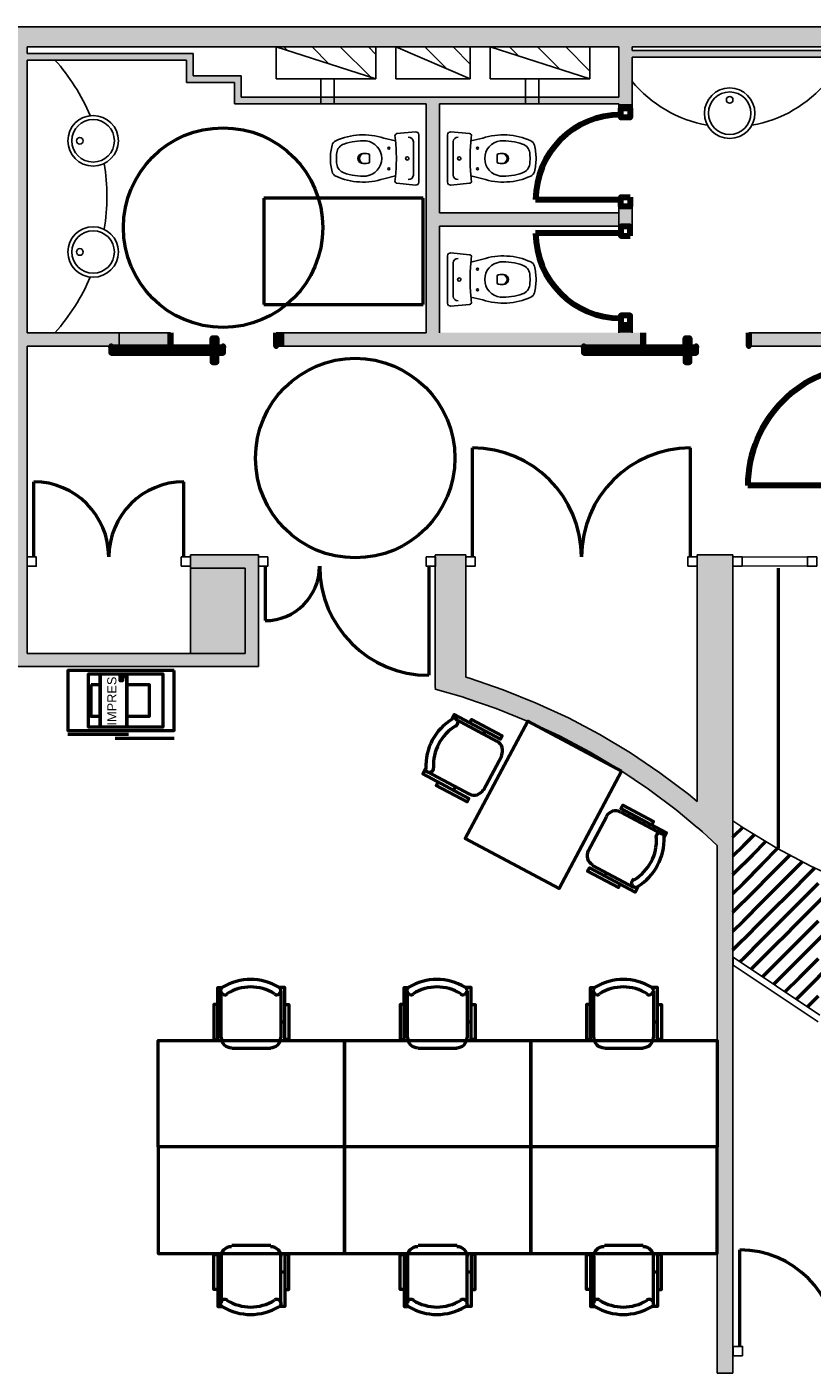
# Model space of a CAD drawing. Header units: metres. Extents: x -1 to 474, y -6 to 65.
# Tile 10 of 15: x 404.44 to 410.34, y 18.11 to 28.23. Entities that reach past the tile are written whole.
import ezdxf

# ---------------------------------------------------------------- set-up
doc = ezdxf.new("R2010")
doc.units = ezdxf.units.M
doc.linetypes.add('CONTINUA', pattern=[0])
doc.linetypes.add('VERDECKT', pattern=[9.525, 6.35, -3.175])
for name, color, linetype, lineweight in [('3D P1 MURS EXISTENTS', 7, 'CONTINUA', 25), ('3D P1 MURS NOUS', 7, 'CONTINUA', 25), ('3D P1 PILAR', 7, 'CONTINUA', 25), ('P1 ESCALES 2D', 7, 'CONTINUA', 25), ('P1 MOBLES', 7, 'CONTINUA', 25)]:
    doc.layers.add(name, color=color, linetype=linetype, lineweight=lineweight)
doc.styles.add('ARIAL', font='arial.ttf')
pattern_1 = [(135, (0, 0), (-0.21213203, -0.21213203), []), (135, (-0.10607, -0.10607), (-0.21213203, -0.21213203), [])]

# ---------------------------------------------------------------- blocks, each defined once
blk = doc.blocks.new('_CLOSEDFILLED')
at = {"color": 0, "linetype": 'ByBlock', "lineweight": -2}
blk.add_solid([(-1, 0), (0, 0), (-1, 0)], dxfattribs=at)
blk = doc.blocks.new('TRAMA_0')
at = {"layer": 'P1 MOBLES', "color": 202, "linetype": 'CONTINUA', "lineweight": 50, "transparency": 33554687}
for p, q in [((409.754, 22.147), (409.821, 22.213)), ((409.747, 22.139), (409.754, 22.147)), ((409.747, 21.998), (409.825, 22.076)), ((409.825, 22.076), (409.908, 22.159)), ((409.896, 22.005), (409.995, 22.105)), ((409.754, 21.864), (409.896, 22.005)), ((409.967, 21.935), (410.085, 22.054)), ((410.037, 21.864), (410.178, 22.004)), ((409.747, 21.856), (409.754, 21.864)), ((409.825, 21.793), (409.966, 21.934)), ((409.896, 21.722), (410.037, 21.864)), ((410.108, 21.793), (410.249, 21.934)), ((410.179, 21.722), (410.32, 21.864)), ((410.249, 21.935), (410.27, 21.955)), ((410.32, 21.864), (410.363, 21.907)), ((409.747, 21.715), (409.825, 21.793)), ((409.967, 21.652), (410.108, 21.793)), ((410.249, 21.652), (410.391, 21.793)), ((409.754, 21.581), (409.896, 21.722)), ((410.037, 21.581), (410.179, 21.722)), ((410.32, 21.581), (410.461, 21.722)), ((409.747, 21.574), (409.754, 21.581)), ((409.825, 21.51), (409.966, 21.652)), ((409.896, 21.44), (410.037, 21.581)), ((410.108, 21.51), (410.249, 21.652)), ((410.179, 21.44), (410.32, 21.581)), ((409.747, 21.432), (409.825, 21.51)), ((409.967, 21.369), (410.108, 21.51)), ((410.249, 21.369), (410.391, 21.51)), ((409.754, 21.298), (409.896, 21.439)), ((409.825, 21.227), (409.966, 21.369)), ((410.037, 21.298), (410.179, 21.439)), ((410.108, 21.227), (410.249, 21.369)), ((410.32, 21.298), (410.461, 21.439)), ((409.747, 21.291), (409.754, 21.298)), ((409.896, 21.157), (410.037, 21.298)), ((410.179, 21.157), (410.32, 21.298)), ((409.799, 21.202), (409.825, 21.227)), ((409.884, 21.145), (409.896, 21.157)), ((409.969, 21.088), (410.108, 21.227)), ((410.054, 21.032), (410.179, 21.157)), ((410.249, 21.086), (410.391, 21.227)), ((410.32, 21.015), (410.461, 21.157)), ((410.138, 20.975), (410.249, 21.086)), ((410.223, 20.918), (410.32, 21.015)), ((410.308, 20.862), (410.391, 20.945))]:
    blk.add_line(p, q, dxfattribs=at)
blk = doc.blocks.new('OBJETO_COMPLEJO_8')
at = {"layer": 'P1 MOBLES', "color": 202, "linetype": 'CONTINUA', "lineweight": 50, "transparency": 33554687}
for p, q in [((407.299, 20.63), (407.299, 20.981)), ((407.747, 20.981), (407.747, 20.63)), ((407.273, 20.748), (407.299, 20.748)), ((407.777, 20.748), (407.747, 20.748)), ((407.671, 20.55), (407.379, 20.55))]:
    blk.add_line(p, q, dxfattribs=at)
for points in [[(407.273, 20.88), (407.244, 20.88), (407.244, 20.617), (407.273, 20.617), (407.273, 21.007), (407.311, 21.007)], [(407.308, 21.011), (407.303, 21.007), (407.299, 21.002), (407.296, 20.997), (407.294, 20.991), (407.294, 20.985), (407.294, 20.979), (407.296, 20.973), (407.299, 20.967), (407.303, 20.962), (407.308, 20.958), (407.313, 20.956), (407.319, 20.954), (407.325, 20.953), (407.331, 20.953), (407.337, 20.955), (407.343, 20.958)], [(407.698, 20.958), (407.704, 20.955), (407.71, 20.953), (407.716, 20.953), (407.722, 20.954), (407.727, 20.956), (407.733, 20.958), (407.738, 20.962), (407.742, 20.967), (407.745, 20.973), (407.746, 20.979), (407.747, 20.985), (407.746, 20.991), (407.744, 20.997), (407.742, 21.002), (407.738, 21.007), (407.733, 21.011)], [(407.777, 20.88), (407.807, 20.88), (407.807, 20.617), (407.777, 20.617), (407.777, 21.007), (407.735, 21.007)], [(407.298, 20.633), (407.3, 20.618), (407.304, 20.603), (407.311, 20.59), (407.321, 20.578), (407.333, 20.568), (407.346, 20.561), (407.361, 20.557), (407.376, 20.555)], [(407.669, 20.555), (407.684, 20.557), (407.699, 20.561), (407.712, 20.568), (407.724, 20.578), (407.733, 20.59), (407.741, 20.603), (407.745, 20.618), (407.747, 20.633)]]:
    blk.add_lwpolyline(points, dxfattribs=at)
blk.add_lwpolyline([(408.226, 19.809), (406.825, 19.809), (406.825, 20.609), (408.226, 20.609), (408.226, 19.809)], close=True, dxfattribs=at)
for centre, radius, start, end in [((407.52, 20.651), 0.417, 59.5738, 120.4458), ((407.52, 20.672), 0.34, 58.2581, 121.7649)]:
    blk.add_arc(centre, radius, start, end, dxfattribs=at)
blk = doc.blocks.new('OBJETO_COMPLEJO_9')
at = {"layer": 'P1 MOBLES', "color": 202, "linetype": 'CONTINUA', "lineweight": 50, "transparency": 33554687}
for p, q in [((407.671, 19.068), (407.379, 19.068)), ((407.299, 18.987), (407.299, 18.636)), ((407.747, 18.636), (407.747, 18.987)), ((407.273, 18.869), (407.299, 18.869)), ((407.777, 18.869), (407.747, 18.869))]:
    blk.add_line(p, q, dxfattribs=at)
blk.add_lwpolyline([(408.226, 19.809), (406.825, 19.809), (406.825, 19.009), (408.226, 19.009), (408.226, 19.809)], close=True, dxfattribs=at)
for points in [[(407.298, 18.984), (407.3, 19), (407.304, 19.015), (407.311, 19.028), (407.321, 19.039), (407.333, 19.049), (407.346, 19.056), (407.361, 19.061), (407.376, 19.062)], [(407.669, 19.062), (407.684, 19.061), (407.699, 19.056), (407.712, 19.049), (407.724, 19.039), (407.733, 19.028), (407.741, 19.015), (407.745, 19), (407.747, 18.984)], [(407.273, 18.738), (407.244, 18.738), (407.244, 19), (407.273, 19), (407.273, 18.611), (407.311, 18.611)], [(407.777, 18.738), (407.807, 18.738), (407.807, 19), (407.777, 19), (407.777, 18.611), (407.735, 18.611)], [(407.308, 18.606), (407.303, 18.61), (407.299, 18.615), (407.296, 18.621), (407.294, 18.626), (407.294, 18.632), (407.294, 18.638), (407.296, 18.644), (407.299, 18.65), (407.303, 18.655), (407.308, 18.659), (407.313, 18.662), (407.319, 18.664), (407.325, 18.664), (407.331, 18.664), (407.337, 18.662), (407.343, 18.659)], [(407.698, 18.659), (407.704, 18.662), (407.71, 18.664), (407.716, 18.664), (407.722, 18.664), (407.727, 18.662), (407.733, 18.659), (407.738, 18.655), (407.742, 18.65), (407.745, 18.644), (407.746, 18.638), (407.747, 18.632), (407.746, 18.626), (407.744, 18.621), (407.742, 18.615), (407.738, 18.61), (407.733, 18.606)]]:
    blk.add_lwpolyline(points, dxfattribs=at)
for centre, radius, start, end in [((407.52, 18.946), 0.34, 238.2351, 301.7419), ((407.52, 18.967), 0.417, 239.5542, 300.4262)]:
    blk.add_arc(centre, radius, start, end, dxfattribs=at)
blk = doc.blocks.new('OBJETO_COMPLEJO_10')
at = {"layer": 'P1 MOBLES', "color": 202, "linetype": 'CONTINUA', "lineweight": 50, "transparency": 33554687}
for p, q in [((408.7, 20.63), (408.7, 20.981)), ((409.149, 20.981), (409.149, 20.63)), ((408.675, 20.748), (408.7, 20.748)), ((409.178, 20.748), (409.149, 20.748)), ((409.072, 20.55), (408.78, 20.55))]:
    blk.add_line(p, q, dxfattribs=at)
for points in [[(408.675, 20.88), (408.645, 20.88), (408.645, 20.617), (408.675, 20.617), (408.675, 21.007), (408.713, 21.007)], [(408.709, 21.011), (408.704, 21.007), (408.7, 21.002), (408.697, 20.997), (408.696, 20.991), (408.695, 20.985), (408.696, 20.979), (408.697, 20.973), (408.7, 20.967), (408.704, 20.962), (408.709, 20.958), (408.714, 20.956), (408.72, 20.954), (408.726, 20.953), (408.732, 20.953), (408.738, 20.955), (408.744, 20.958)], [(409.099, 20.958), (409.105, 20.955), (409.111, 20.953), (409.117, 20.953), (409.123, 20.954), (409.129, 20.956), (409.134, 20.958), (409.139, 20.962), (409.143, 20.967), (409.146, 20.973), (409.147, 20.979), (409.148, 20.985), (409.147, 20.991), (409.146, 20.997), (409.143, 21.002), (409.139, 21.007), (409.134, 21.011)], [(409.178, 20.88), (409.208, 20.88), (409.208, 20.617), (409.178, 20.617), (409.178, 21.007), (409.136, 21.007)], [(408.699, 20.633), (408.701, 20.618), (408.705, 20.603), (408.713, 20.59), (408.722, 20.578), (408.734, 20.568), (408.747, 20.561), (408.762, 20.557), (408.778, 20.555)], [(409.07, 20.555), (409.085, 20.557), (409.1, 20.561), (409.113, 20.568), (409.125, 20.578), (409.135, 20.59), (409.142, 20.603), (409.146, 20.618), (409.148, 20.633)]]:
    blk.add_lwpolyline(points, dxfattribs=at)
blk.add_lwpolyline([(409.627, 19.809), (408.226, 19.809), (408.226, 20.609), (409.627, 20.609), (409.627, 19.809)], close=True, dxfattribs=at)
for centre, radius, start, end in [((408.922, 20.651), 0.417, 59.5738, 120.4458), ((408.922, 20.672), 0.34, 58.2581, 121.7649)]:
    blk.add_arc(centre, radius, start, end, dxfattribs=at)
blk = doc.blocks.new('OBJETO_COMPLEJO_11')
at = {"layer": 'P1 MOBLES', "color": 202, "linetype": 'CONTINUA', "lineweight": 50, "transparency": 33554687}
for p, q in [((409.072, 19.068), (408.78, 19.068)), ((408.7, 18.987), (408.7, 18.636)), ((409.149, 18.636), (409.149, 18.987)), ((408.675, 18.869), (408.7, 18.869)), ((409.178, 18.869), (409.149, 18.869))]:
    blk.add_line(p, q, dxfattribs=at)
blk.add_lwpolyline([(409.627, 19.809), (408.226, 19.809), (408.226, 19.009), (409.627, 19.009), (409.627, 19.809)], close=True, dxfattribs=at)
for points in [[(408.699, 18.984), (408.701, 19), (408.705, 19.015), (408.713, 19.028), (408.722, 19.039), (408.734, 19.049), (408.747, 19.056), (408.762, 19.061), (408.778, 19.062)], [(409.07, 19.062), (409.085, 19.061), (409.1, 19.056), (409.113, 19.049), (409.125, 19.039), (409.135, 19.028), (409.142, 19.015), (409.146, 19), (409.148, 18.984)], [(408.675, 18.738), (408.645, 18.738), (408.645, 19), (408.675, 19), (408.675, 18.611), (408.713, 18.611)], [(409.178, 18.738), (409.208, 18.738), (409.208, 19), (409.178, 19), (409.178, 18.611), (409.136, 18.611)], [(408.709, 18.606), (408.704, 18.61), (408.7, 18.615), (408.697, 18.621), (408.696, 18.626), (408.695, 18.632), (408.696, 18.638), (408.697, 18.644), (408.7, 18.65), (408.704, 18.655), (408.709, 18.659), (408.714, 18.662), (408.72, 18.664), (408.726, 18.664), (408.732, 18.664), (408.738, 18.662), (408.744, 18.659)], [(409.099, 18.659), (409.105, 18.662), (409.111, 18.664), (409.117, 18.664), (409.123, 18.664), (409.129, 18.662), (409.134, 18.659), (409.139, 18.655), (409.143, 18.65), (409.146, 18.644), (409.147, 18.638), (409.148, 18.632), (409.147, 18.626), (409.146, 18.621), (409.143, 18.615), (409.139, 18.61), (409.134, 18.606)]]:
    blk.add_lwpolyline(points, dxfattribs=at)
for centre, radius, start, end in [((408.922, 18.946), 0.34, 238.2351, 301.7419), ((408.922, 18.967), 0.417, 239.5542, 300.4262)]:
    blk.add_arc(centre, radius, start, end, dxfattribs=at)
blk = doc.blocks.new('OBJETO_COMPLEJO_12')
at = {"layer": 'P1 MOBLES', "color": 202, "linetype": 'CONTINUA', "lineweight": 50, "transparency": 33554687}
for p, q in [((405.898, 20.63), (405.898, 20.981)), ((406.346, 20.981), (406.346, 20.63)), ((405.872, 20.748), (405.898, 20.748)), ((406.376, 20.748), (406.346, 20.748)), ((406.27, 20.55), (405.978, 20.55))]:
    blk.add_line(p, q, dxfattribs=at)
for points in [[(405.872, 20.88), (405.843, 20.88), (405.843, 20.617), (405.872, 20.617), (405.872, 21.007), (405.91, 21.007)], [(405.907, 21.011), (405.902, 21.007), (405.898, 21.002), (405.895, 20.997), (405.893, 20.991), (405.893, 20.985), (405.893, 20.979), (405.895, 20.973), (405.898, 20.967), (405.902, 20.962), (405.907, 20.958), (405.912, 20.956), (405.918, 20.954), (405.924, 20.953), (405.93, 20.953), (405.936, 20.955), (405.942, 20.958)], [(406.297, 20.958), (406.302, 20.955), (406.308, 20.953), (406.315, 20.953), (406.321, 20.954), (406.326, 20.956), (406.332, 20.958), (406.336, 20.962), (406.34, 20.967), (406.343, 20.973), (406.345, 20.979), (406.346, 20.985), (406.345, 20.991), (406.343, 20.997), (406.34, 21.002), (406.336, 21.007), (406.332, 21.011)], [(406.376, 20.88), (406.406, 20.88), (406.406, 20.617), (406.376, 20.617), (406.376, 21.007), (406.334, 21.007)], [(405.897, 20.633), (405.899, 20.618), (405.903, 20.603), (405.91, 20.59), (405.92, 20.578), (405.931, 20.568), (405.945, 20.561), (405.959, 20.557), (405.975, 20.555)], [(406.267, 20.555), (406.283, 20.557), (406.298, 20.561), (406.311, 20.568), (406.323, 20.578), (406.332, 20.59), (406.339, 20.603), (406.344, 20.618), (406.346, 20.633)]]:
    blk.add_lwpolyline(points, dxfattribs=at)
blk.add_lwpolyline([(406.825, 19.809), (405.423, 19.809), (405.423, 20.609), (406.825, 20.609), (406.825, 19.809)], close=True, dxfattribs=at)
for centre, radius, start, end in [((406.119, 20.651), 0.417, 59.5738, 120.4458), ((406.119, 20.672), 0.34, 58.2581, 121.7649)]:
    blk.add_arc(centre, radius, start, end, dxfattribs=at)
blk = doc.blocks.new('OBJETO_COMPLEJO_13')
at = {"layer": 'P1 MOBLES', "color": 202, "linetype": 'CONTINUA', "lineweight": 50, "transparency": 33554687}
for p, q in [((406.27, 19.068), (405.978, 19.068)), ((405.898, 18.987), (405.898, 18.636)), ((406.346, 18.636), (406.346, 18.987)), ((405.872, 18.869), (405.898, 18.869)), ((406.376, 18.869), (406.346, 18.869))]:
    blk.add_line(p, q, dxfattribs=at)
blk.add_lwpolyline([(406.825, 19.809), (405.423, 19.809), (405.423, 19.009), (406.825, 19.009), (406.825, 19.809)], close=True, dxfattribs=at)
for points in [[(405.897, 18.984), (405.899, 19), (405.903, 19.015), (405.91, 19.028), (405.92, 19.039), (405.931, 19.049), (405.945, 19.056), (405.959, 19.061), (405.975, 19.062)], [(406.267, 19.062), (406.283, 19.061), (406.298, 19.056), (406.311, 19.049), (406.323, 19.039), (406.332, 19.028), (406.339, 19.015), (406.344, 19), (406.346, 18.984)], [(405.872, 18.738), (405.843, 18.738), (405.843, 19), (405.872, 19), (405.872, 18.611), (405.91, 18.611)], [(406.376, 18.738), (406.406, 18.738), (406.406, 19), (406.376, 19), (406.376, 18.611), (406.334, 18.611)], [(405.907, 18.606), (405.902, 18.61), (405.898, 18.615), (405.895, 18.621), (405.893, 18.626), (405.893, 18.632), (405.893, 18.638), (405.895, 18.644), (405.898, 18.65), (405.902, 18.655), (405.907, 18.659), (405.912, 18.662), (405.918, 18.664), (405.924, 18.664), (405.93, 18.664), (405.936, 18.662), (405.942, 18.659)], [(406.297, 18.659), (406.302, 18.662), (406.308, 18.664), (406.315, 18.664), (406.321, 18.664), (406.326, 18.662), (406.332, 18.659), (406.336, 18.655), (406.34, 18.65), (406.343, 18.644), (406.345, 18.638), (406.346, 18.632), (406.345, 18.626), (406.343, 18.621), (406.34, 18.615), (406.336, 18.61), (406.332, 18.606)]]:
    blk.add_lwpolyline(points, dxfattribs=at)
for centre, radius, start, end in [((406.119, 18.946), 0.34, 238.2351, 301.7419), ((406.119, 18.967), 0.417, 239.5542, 300.4262)]:
    blk.add_arc(centre, radius, start, end, dxfattribs=at)

msp = doc.modelspace()

# ---------------------------------------------------------------- hatches: boundary and pattern name
at = {"layer": '3D P1 MURS EXISTENTS', "linetype": 'CONTINUA', "lineweight": 18, "true_color": 0xa0a0a0, "transparency": 33554687}
for points in [[(426.8464, 28.2282), (401.2904, 28.2282), (401.2607, 28.0782), (426.8153, 28.0782)], [(404.4366, 23.5195), (404.4366, 28.0782), (404.3366, 28.0782), (404.3366, 23.5195)], [(404.4366, 27.9795), (405.6373, 27.9795), (405.6373, 28.0295), (404.4366, 28.0295)], [(405.6373, 28.0295), (405.6373, 27.8615), (405.6873, 27.8615), (405.6873, 28.0295)], [(408.9875, 27.6495), (408.9875, 28.0782), (408.8875, 28.0782), (408.8875, 27.6495)], [(408.9875, 28.002), (410.457, 28.002), (410.457, 28.052), (408.9875, 28.052)], [(405.6373, 27.8115), (405.9971, 27.8115), (405.9971, 27.8615), (405.6373, 27.8615)], [(405.9971, 27.8615), (405.9971, 27.6995), (406.0471, 27.6995), (406.0471, 27.8615)], [(405.9971, 27.6495), (408.8875, 27.6495), (408.8875, 27.6995), (405.9971, 27.6995)], [(407.4397, 27.6495), (407.4397, 25.9295), (407.5397, 25.9295), (407.5397, 27.6495)], [(407.5397, 26.7296), (408.8875, 26.7296), (408.8875, 26.8296), (407.5397, 26.8296)], [(404.4366, 25.8295), (405.1297, 25.8295), (405.1297, 25.9295), (404.4366, 25.9295)], [(406.3662, 25.8295), (409.0657, 25.8295), (409.0657, 25.9295), (406.3662, 25.9295)], [(409.8657, 25.8295), (410.677, 25.8295), (410.677, 25.9295), (409.8657, 25.9295)], [(406.177, 24.2595), (405.6666, 24.2595), (405.6666, 24.1595), (406.077, 24.1595), (406.077, 24.2572), (406.177, 24.2572)], [(406.177, 23.5195), (406.177, 24.2572), (406.077, 24.2572), (406.077, 23.5195)], [(407.5101, 24.2565), (407.507, 24.2565), (407.507, 24.1595), (407.737, 24.1595), (407.737, 24.2595), (407.5101, 24.2595)], [(409.747, 24.2595), (409.477, 24.2595), (409.477, 24.1595), (409.747, 24.1595)], [(407.737, 23.1831), (407.737, 24.1595), (407.507, 24.1595), (407.507, 23.2617)], [(409.747, 22.2096), (409.747, 24.1595), (409.477, 24.1595), (409.477, 22.2096)], [(404.3366, 23.4195), (406.177, 23.4195), (406.177, 23.5195), (404.3366, 23.5195)], [(409.3185, 22.3439), (409.477, 22.2116), (409.477, 22.407), (409.4116, 22.4616), (409.1975, 22.6221), (408.9752, 22.7713), (408.7455, 22.9085), (408.5089, 23.0336), (408.266, 23.1461), (408.0176, 23.2458), (407.7644, 23.3323), (407.737, 23.3401), (407.737, 23.1831), (407.9654, 23.1051), (408.2065, 23.0084), (408.4422, 22.8992), (408.6719, 22.7778), (408.8949, 22.6445), (409.1106, 22.4998)], [(407.507, 23.2495), (407.7196, 23.1891), (407.51, 23.2607)], [(409.5179, 22.1774), (409.627, 22.0762), (409.627, 22.2096), (409.4793, 22.2096)], [(409.747, 18.1095), (409.747, 22.2096), (409.627, 22.2096), (409.627, 18.1095)], [(409.747, 18.2396), (409.7493, 18.2396), (409.7493, 18.3096), (409.747, 18.3096)]]:
    msp.add_hatch(color=253, dxfattribs=at).paths.add_polyline_path(points)
at = {"layer": '3D P1 MURS NOUS', "linetype": 'CONTINUA', "lineweight": 18, "true_color": 0xa0a0a0, "transparency": 33554687}
for points in [[(408.9875, 27.6184), (408.9875, 27.6495), (408.8875, 27.6495), (408.8875, 27.6184)], [(408.9875, 26.7284), (408.9875, 26.8784), (408.8875, 26.8784), (408.8875, 26.7284)], [(408.9875, 25.9295), (408.9875, 25.9884), (408.8875, 25.9884), (408.8875, 25.9295)]]:
    msp.add_hatch(color=253, dxfattribs=at).paths.add_polyline_path(points)
at = {"layer": '3D P1 MURS NOUS', "linetype": 'CONTINUA', "lineweight": 18, "transparency": 33554687}
for points in [[(405.1297, 25.8295), (405.5156, 25.8295), (405.5156, 25.9295), (405.1297, 25.9295)], [(406.3662, 25.9295), (406.3096, 25.9295), (406.3096, 25.8295), (406.3662, 25.8295)]]:
    msp.add_hatch(color=2, dxfattribs=at).paths.add_polyline_path(points)
at = {"layer": '3D P1 PILAR', "linetype": 'CONTINUA', "lineweight": 18, "transparency": 33554687}
msp.add_hatch(color=9, dxfattribs=at).paths.add_polyline_path([(405.667, 23.5195), (406.077, 23.5195), (406.077, 24.1595), (405.667, 24.1595)])
at = {"layer": 'P1 ESCALES 2D', "lineweight": 25, "transparency": 33554687}
h = msp.add_hatch(dxfattribs=at)
h.set_pattern_fill('RAYADO_1', scale=0.1, angle=45, style=0, pattern_type=2)
h.set_pattern_definition(pattern_1)
h.paths.add_polyline_path([(407.0612, 27.8385), (407.0612, 28.0785), (406.3112, 28.0785)], flags=0)
h = msp.add_hatch(dxfattribs=at)
h.set_pattern_fill('RAYADO_1', scale=0.1, angle=45, style=0, pattern_type=2)
h.set_pattern_definition(pattern_1)
h.paths.add_polyline_path([(407.2112, 28.0785), (407.7712, 27.8385), (407.7712, 28.0785)], flags=0)
h = msp.add_hatch(dxfattribs=at)
h.set_pattern_fill('RAYADO_1', scale=0.1, angle=45, style=0, pattern_type=2)
h.set_pattern_definition(pattern_1)
h.paths.add_polyline_path([(407.9212, 28.0785), (408.6712, 27.8385), (408.6712, 28.0785)], flags=0)

# ---------------------------------------------------------------- linework, layer by layer
at = {"layer": '3D P1 MURS EXISTENTS', "color": 7, "linetype": 'CONTINUA', "lineweight": 25, "transparency": 33554687}
for p, q in [((426.8464, 28.2282), (401.2904, 28.2282)), ((404.4366, 28.0295), (404.4366, 28.0782)), ((404.4366, 28.0782), (408.8875, 28.0782)), ((405.6373, 28.0295), (404.4366, 28.0295)), ((405.6873, 28.0295), (405.6373, 28.0295)), ((405.6873, 27.8615), (405.6873, 28.0295)), ((408.8875, 28.0782), (408.8875, 27.6995)), ((408.9875, 28.052), (408.9875, 28.0782)), ((408.9875, 28.0782), (415.777, 28.0782)), ((410.457, 28.052), (408.9875, 28.052)), ((404.4366, 27.9795), (405.6373, 27.9795)), ((404.4366, 25.9295), (404.4366, 27.9795)), ((405.6373, 27.9795), (405.6373, 27.8615)), ((408.9875, 28.002), (410.457, 28.002)), ((408.9875, 27.6495), (408.9875, 28.002)), ((405.6373, 27.8615), (405.6373, 27.8115)), ((405.9971, 27.8615), (405.6873, 27.8615)), ((406.0471, 27.8615), (405.9971, 27.8615)), ((406.0471, 27.6995), (406.0471, 27.8615)), ((405.6373, 27.8115), (405.9971, 27.8115)), ((405.9971, 27.8115), (405.9971, 27.6995)), ((405.9971, 27.6995), (405.9971, 27.6495)), ((405.9971, 27.6495), (407.4397, 27.6495)), ((408.8875, 27.6995), (406.0471, 27.6995)), ((407.4397, 27.6495), (407.4397, 25.9295)), ((407.5397, 27.6495), (408.8875, 27.6495)), ((407.5397, 26.8296), (407.5397, 27.6495)), ((408.8875, 26.8296), (407.5397, 26.8296)), ((408.8875, 26.7296), (408.8875, 26.8296)), ((407.5397, 25.9295), (407.5397, 26.7296)), ((407.5397, 26.7296), (408.8875, 26.7296)), ((405.1297, 25.9295), (404.4366, 25.9295)), ((405.1297, 25.8295), (405.1297, 25.9295)), ((407.4397, 25.9295), (406.3662, 25.9295)), ((406.3662, 25.9295), (406.3662, 25.8295)), ((409.0657, 25.8295), (409.0657, 25.9295)), ((410.677, 25.9295), (409.8657, 25.9295)), ((409.8657, 25.9295), (409.8657, 25.8295)), ((404.4366, 25.8295), (405.1297, 25.8295)), ((404.4366, 24.2595), (404.4366, 25.8295)), ((406.3662, 25.8295), (409.0657, 25.8295)), ((409.8657, 25.8295), (410.677, 25.8295)), ((404.4366, 24.1595), (404.4366, 24.2595)), ((405.6666, 24.1595), (405.6666, 24.2595)), ((406.177, 24.2595), (405.6666, 24.2595)), ((406.177, 24.2595), (406.177, 24.2572)), ((406.177, 24.1595), (406.177, 24.2572)), ((407.507, 24.1595), (407.507, 24.2565)), ((407.507, 24.2565), (407.5101, 24.2565)), ((407.5101, 24.2565), (407.5101, 24.2595)), ((407.737, 24.2595), (407.5101, 24.2595)), ((407.737, 24.2595), (407.737, 24.1595)), ((409.477, 24.1595), (409.477, 24.2595)), ((409.747, 24.2595), (409.477, 24.2595)), ((409.747, 24.2595), (409.747, 24.1595)), ((404.4366, 23.5195), (404.4366, 24.1595)), ((405.6666, 24.1595), (406.077, 24.1595)), ((406.077, 24.1595), (406.077, 23.5195)), ((406.177, 23.5195), (406.177, 24.1595)), ((407.507, 24.1595), (407.507, 23.2617)), ((407.737, 23.3401), (407.737, 24.1595)), ((409.477, 24.1595), (409.477, 22.407)), ((409.747, 22.2096), (409.747, 24.1595)), ((406.077, 23.5195), (404.4366, 23.5195)), ((406.177, 23.4195), (406.177, 23.5195)), ((404.3366, 23.4195), (406.177, 23.4195)), ((407.7644, 23.3323), (407.737, 23.3401)), ((408.0176, 23.2458), (407.7644, 23.3323)), ((407.507, 23.2617), (407.51, 23.2607)), ((407.51, 23.2607), (407.507, 23.2495)), ((407.507, 23.2495), (407.7196, 23.1891)), ((407.7196, 23.1891), (407.737, 23.1831)), ((407.737, 23.1831), (407.9654, 23.1051)), ((408.266, 23.1461), (408.0176, 23.2458)), ((407.9654, 23.1051), (408.2065, 23.0084)), ((408.5089, 23.0336), (408.266, 23.1461)), ((408.2065, 23.0084), (408.4422, 22.8992)), ((408.7455, 22.9085), (408.5089, 23.0336)), ((408.4422, 22.8992), (408.6719, 22.7778)), ((408.9752, 22.7713), (408.7455, 22.9085)), ((408.6719, 22.7778), (408.8949, 22.6445)), ((409.1975, 22.6221), (408.9752, 22.7713)), ((408.8949, 22.6445), (409.1106, 22.4998)), ((409.4116, 22.4616), (409.1975, 22.6221)), ((409.1106, 22.4998), (409.3185, 22.3439)), ((409.477, 22.407), (409.4116, 22.4616)), ((409.3185, 22.3439), (409.477, 22.2116)), ((409.477, 22.2116), (409.477, 22.2096)), ((409.477, 22.2096), (409.4793, 22.2096)), ((409.4793, 22.2096), (409.5179, 22.1774)), ((409.5179, 22.1774), (409.627, 22.0762)), ((409.747, 18.3096), (409.747, 22.2096)), ((409.627, 22.0762), (409.627, 18.1095)), ((410.3996, 20.8008), (409.7494, 21.2347)), ((409.7494, 21.2347), (409.7494, 21.1746)), ((409.7494, 21.1746), (410.3864, 20.7495)), ((409.747, 18.2396), (409.747, 18.3096)), ((409.7493, 18.3096), (409.747, 18.3096)), ((409.747, 18.3096), (409.747, 18.2396)), ((409.747, 18.1095), (409.747, 18.2396)), ((409.747, 18.2396), (409.7493, 18.2396)), ((409.7493, 18.3096), (409.7493, 18.2396)), ((409.627, 18.1095), (409.747, 18.1095))]:
    msp.add_line(p, q, dxfattribs=at)
at = {"layer": '3D P1 MURS EXISTENTS', "color": 202, "linetype": 'CONTINUA', "lineweight": 50, "transparency": 33554687}
for p, q in [((407.787, 24.2445), (407.787, 25.064)), ((409.427, 24.2445), (409.427, 25.064)), ((404.4866, 24.2445), (404.4866, 24.809)), ((405.6166, 24.2445), (405.6166, 24.809)), ((406.2271, 24.1745), (406.2271, 23.7655)), ((407.46, 24.1745), (407.46, 23.3545)), ((409.7993, 18.3096), (409.7993, 19.0348))]:
    msp.add_line(p, q, dxfattribs=at)
at = {"layer": '3D P1 MURS EXISTENTS', "color": 7, "linetype": 'CONTINUA', "lineweight": 25, "transparency": 33554687}
for points in [[(404.4366, 24.1745), (404.5066, 24.1745), (404.5066, 24.2445), (404.4366, 24.2445), (404.4366, 24.1745)], [(405.5966, 24.1745), (405.6666, 24.1745), (405.6666, 24.2445), (405.5966, 24.2445), (405.5966, 24.1745)], [(406.177, 24.2445), (406.2471, 24.2445), (406.2471, 24.1745), (406.177, 24.1745), (406.177, 24.2445)], [(407.4399, 24.2445), (407.5101, 24.2445), (407.5101, 24.1745), (407.4399, 24.1745), (407.4399, 24.2445)], [(407.737, 24.1745), (407.807, 24.1745), (407.807, 24.2445), (407.737, 24.2445), (407.737, 24.1745)], [(409.407, 24.1745), (409.477, 24.1745), (409.477, 24.2445), (409.407, 24.2445), (409.407, 24.1745)], [(409.817, 24.1745), (409.747, 24.1745), (409.747, 24.2445), (409.817, 24.2445), (409.817, 24.1745)], [(410.377, 24.1745), (410.307, 24.1745), (410.307, 24.2445), (410.377, 24.2445), (410.377, 24.1745)], [(409.8193, 18.2396), (409.7493, 18.2396), (409.7493, 18.3096), (409.8193, 18.3096), (409.8193, 18.2396)]]:
    msp.add_lwpolyline(points, close=True, dxfattribs=at)
at = {"layer": '3D P1 MURS EXISTENTS', "color": 40, "linetype": 'CONTINUA', "lineweight": 18, "transparency": 33554687}
msp.add_lwpolyline([(410.307, 24.1745), (409.817, 24.1745), (409.817, 24.2445), (410.307, 24.2445), (410.307, 24.1745)], close=True, dxfattribs=at)
at = {"layer": '3D P1 MURS EXISTENTS', "color": 202, "linetype": 'CONTINUA', "lineweight": 50, "transparency": 33554687}
for centre, radius, start, end in [((407.787, 24.2445), 0.8195, 0, 90), ((409.427, 24.2445), 0.8195, 90, 180), ((404.4866, 24.2445), 0.5645, 0, 90), ((405.6166, 24.2445), 0.5645, 90, 180), ((409.7993, 18.3096), 0.7252, 0, 90)]:
    msp.add_arc(centre, radius, start, end, dxfattribs=at)
for centre, major_axis, start_param, end_param in [((406.2271, 24.1745), (0.41, 0), 4.712389, 6.2831853), ((407.46, 24.1745), (0.8219, 0), 3.1415927, 4.712389)]:
    msp.add_ellipse(centre, major_axis=major_axis, ratio=0.9976651, start_param=start_param, end_param=end_param, dxfattribs=at)
at = {"layer": '3D P1 MURS NOUS', "color": 7, "linetype": 'CONTINUA', "lineweight": 25, "transparency": 33554687}
for p, q in [((408.8875, 27.6495), (408.8875, 27.6184)), ((408.9875, 27.6184), (408.9875, 27.6495)), ((408.9875, 27.6184), (408.8875, 27.6184)), ((408.8875, 26.8784), (408.9875, 26.8784)), ((408.8875, 26.8784), (408.8875, 26.7284)), ((408.9875, 26.7284), (408.9875, 26.8784)), ((408.9875, 26.7284), (408.8875, 26.7284)), ((405.5156, 25.9295), (405.1297, 25.9295)), ((405.1297, 25.9295), (405.1297, 25.8295)), ((405.5156, 25.9295), (405.5156, 25.8295)), ((406.3096, 25.8295), (406.3096, 25.9295)), ((406.3662, 25.9295), (406.3096, 25.9295)), ((406.3662, 25.8295), (406.3662, 25.9295)), ((408.8875, 25.9884), (408.9875, 25.9884)), ((408.8875, 25.9884), (408.8875, 25.9295)), ((408.9875, 25.9295), (408.9875, 25.9884)), ((405.1297, 25.8295), (405.5156, 25.8295)), ((406.3096, 25.8295), (406.3662, 25.8295))]:
    msp.add_line(p, q, dxfattribs=at)
at = {"layer": '3D P1 MURS NOUS', "color": 240, "linetype": 'CONTINUA', "lineweight": 140, "transparency": 33554687}
for p, q in [((408.9025, 26.9284), (408.2625, 26.9284)), ((408.9025, 26.6784), (408.2625, 26.6784)), ((410.757, 24.7804), (409.858, 24.7804))]:
    msp.add_line(p, q, dxfattribs=at)
for points in [[(408.9725, 27.6184), (408.9725, 27.5484), (408.9025, 27.5484), (408.9025, 27.6184), (408.9725, 27.6184)], [(408.9725, 26.9484), (408.9725, 26.8784), (408.9025, 26.8784), (408.9025, 26.9484), (408.9725, 26.9484)], [(408.9725, 26.6584), (408.9725, 26.7284), (408.9025, 26.7284), (408.9025, 26.6584), (408.9725, 26.6584)], [(408.9725, 25.9884), (408.9725, 26.0584), (408.9025, 26.0584), (408.9025, 25.9884), (408.9725, 25.9884)], [(405.5156, 25.9295), (405.5156, 25.8795), (405.5156, 25.8295), (405.5156, 25.8795), (405.5156, 25.9295)], [(406.3096, 25.9295), (406.3096, 25.8795), (406.3096, 25.8295), (406.3096, 25.8795), (406.3096, 25.9295)], [(409.0717, 25.9295), (409.0717, 25.8795), (409.0717, 25.8295), (409.0717, 25.8795), (409.0717, 25.9295)], [(409.8657, 25.9295), (409.8657, 25.8795), (409.8657, 25.8295), (409.8657, 25.8795), (409.8657, 25.9295)], [(405.9126, 25.8195), (405.0685, 25.8195), (405.0685, 25.8295), (405.0685, 25.7795), (405.9126, 25.7795), (405.9126, 25.8295), (405.9126, 25.8195)], [(405.8626, 25.8195), (405.8326, 25.8195), (405.8326, 25.8895), (405.8626, 25.8895), (405.8626, 25.8195)], [(409.4687, 25.8195), (408.6247, 25.8195), (408.6247, 25.8295), (408.6247, 25.7795), (409.4687, 25.7795), (409.4687, 25.8295), (409.4687, 25.8195)], [(409.4187, 25.8195), (409.3887, 25.8195), (409.3887, 25.8895), (409.4187, 25.8895), (409.4187, 25.8195)], [(405.8626, 25.7795), (405.8326, 25.7795), (405.8326, 25.7095), (405.8626, 25.7095), (405.8626, 25.7795)], [(409.4187, 25.7795), (409.3887, 25.7795), (409.3887, 25.7095), (409.4187, 25.7095), (409.4187, 25.7795)]]:
    msp.add_lwpolyline(points, close=True, dxfattribs=at)
for centre, radius, start, end in [((408.9025, 26.9284), 0.64, 90, 180), ((408.9025, 26.6784), 0.64, 180, 270), ((410.757, 24.7804), 0.899, 90, 180)]:
    msp.add_arc(centre, radius, start, end, dxfattribs=at)
at = {"layer": '3D P1 PILAR', "color": 7, "linetype": 'CONTINUA', "lineweight": 25, "transparency": 33554687}
for p, q in [((406.077, 24.1595), (405.667, 24.1595)), ((405.667, 24.1595), (405.667, 23.5195)), ((406.077, 23.5195), (406.077, 24.1595)), ((405.667, 23.5195), (406.077, 23.5195))]:
    msp.add_line(p, q, dxfattribs=at)
at = {"layer": 'P1 ESCALES 2D', "color": 7, "lineweight": 25, "transparency": 33554687}
for p, q in [((406.3112, 27.8385), (406.3112, 28.0785)), ((406.3112, 28.0785), (407.0612, 28.0785)), ((406.3112, 28.0785), (407.0612, 27.8385)), ((407.0612, 27.8385), (407.0612, 28.0785)), ((407.2112, 28.0785), (407.7712, 28.0785)), ((407.2112, 27.8385), (407.2112, 28.0785)), ((407.2112, 28.0785), (407.7712, 27.8385)), ((407.7712, 27.8385), (407.7712, 28.0785)), ((407.9212, 27.8385), (407.9212, 28.0785)), ((407.9212, 28.0785), (408.6712, 28.0785)), ((407.9212, 28.0785), (408.6712, 27.8385)), ((408.6712, 27.8385), (408.6712, 28.0785)), ((406.3112, 27.8385), (406.647, 27.8385)), ((406.647, 27.6495), (406.647, 27.8385)), ((406.747, 27.8385), (406.647, 27.8385)), ((406.747, 27.6495), (406.747, 27.8385)), ((406.747, 27.8385), (407.0612, 27.8385)), ((407.2112, 27.8385), (407.7712, 27.8385)), ((407.9212, 27.8385), (408.187, 27.8385)), ((408.187, 27.6495), (408.187, 27.8385)), ((408.287, 27.8385), (408.187, 27.8385)), ((408.287, 27.6495), (408.287, 27.8385)), ((408.287, 27.8385), (408.6712, 27.8385))]:
    msp.add_line(p, q, dxfattribs=at)
at = {"layer": 'P1 ESCALES 2D', "color": 180, "transparency": 33554687}
for p, q in [((407.3593, 27.4393), (407.2181, 27.4261)), ((407.6247, 27.4393), (407.7659, 27.4261)), ((407.2086, 27.3708), (407.1199, 27.3916)), ((407.3427, 27.2395), (407.3427, 27.3651)), ((407.6412, 27.2395), (407.6412, 27.3651)), ((407.7754, 27.3708), (407.864, 27.3916)), ((407.0119, 27.2395), (407.0119, 27.2648)), ((407.0119, 27.2395), (407.0119, 27.2142)), ((407.3427, 27.2395), (407.3427, 27.1138)), ((407.6412, 27.2395), (407.6412, 27.1138)), ((407.9721, 27.2395), (407.9721, 27.2648)), ((407.9721, 27.2395), (407.9721, 27.2142)), ((407.1199, 27.0873), (407.2086, 27.1081)), ((407.2181, 27.0528), (407.3593, 27.0396)), ((407.7659, 27.0528), (407.6247, 27.0396)), ((407.864, 27.0873), (407.7754, 27.1081)), ((407.6247, 26.5293), (407.7659, 26.5161)), ((407.6412, 26.3295), (407.6412, 26.4551)), ((407.7754, 26.4608), (407.864, 26.4816)), ((407.6412, 26.3295), (407.6412, 26.2038)), ((407.9721, 26.3295), (407.9721, 26.3548)), ((407.9721, 26.3295), (407.9721, 26.3042)), ((407.7659, 26.1428), (407.6247, 26.1296)), ((407.864, 26.1773), (407.7754, 26.1981))]:
    msp.add_line(p, q, dxfattribs=at)
for points in [[(407.3835, 27.0608), (407.3835, 27.2395), (407.3835, 27.4181)], [(407.6005, 27.0608), (407.6005, 27.2395), (407.6005, 27.4181)], [(407.6005, 26.1508), (407.6005, 26.3295), (407.6005, 26.5081)]]:
    msp.add_lwpolyline(points, dxfattribs=at)
for centre, radius in [((409.722, 27.5795), 0.19), ((409.722, 27.5795), 0.16), ((409.722, 27.6795), 0.025), ((404.9336, 27.3724), 0.19), ((404.9336, 27.3724), 0.16), ((404.8336, 27.3724), 0.025), ((407.1585, 27.317), 0.008), ((407.8255, 27.317), 0.008), ((407.2964, 27.2395), 0.0125), ((407.6875, 27.2395), 0.0125), ((407.1585, 27.162), 0.008), ((407.8255, 27.162), 0.008), ((404.9336, 26.5365), 0.19), ((404.9336, 26.5365), 0.16), ((404.8336, 26.5365), 0.025), ((407.8255, 26.407), 0.008), ((407.6875, 26.3295), 0.0125), ((407.8255, 26.252), 0.008)]:
    msp.add_circle(centre, radius, dxfattribs=at)
at = {"layer": 'P1 ESCALES 2D', "color": 7, "lineweight": 25, "transparency": 33554687}
for centre, radius, start, end in [((403.495, 26.9545), 1.542, 23.17338, 41.66242), ((409.722, 28.4293), 0.955, 219.68101, 259.92644), ((409.722, 28.4293), 0.955, 280.07356, 320.31899), ((403.495, 26.9545), 1.542, 350.77307, 9.22693), ((403.495, 26.9545), 1.542, 318.33758, 336.82662), ((412.6518, 26.6124), 5.2332, 236.28434, 302.80462)]:
    msp.add_arc(centre, radius, start, end, dxfattribs=at)
at = {"layer": 'P1 ESCALES 2D', "color": 180, "transparency": 33554687}
for centre, radius, start, end in [((407.2193, 27.4112), 0.015, 94.7621, 186.90366), ((407.3617, 27.4176), 0.0218, 1.3248, 96.36436), ((407.6223, 27.4176), 0.0218, 83.63564, 178.6752), ((407.7646, 27.4112), 0.015, 353.09634, 85.2379), ((407.1155, 27.2395), 0.397, 165.45309, 180), ((406.7796, 27.3266), 0.05, 114.68252, 165.45309), ((406.964, 26.9253), 0.4916, 71.51403, 114.68252), ((406.8455, 27.2723), 0.08, 108.86689, 173.07216), ((406.964, 26.9253), 0.4466, 86.97911, 108.86689), ((406.9716, 27.2395), 0.1328, 276.8934, 83.1066), ((405.8013, 27.2395), 1.4134, 5.33234, 6.90366), ((405.8013, 27.2395), 1.4134, 0, 5.33234), ((407.3058, 27.3612), 0.0372, 6.0407, 91.70164), ((407.6782, 27.3612), 0.0372, 88.29836, 173.9593), ((409.1827, 27.2395), 1.4134, 174.66766, 180), ((409.1827, 27.2395), 1.4134, 173.09634, 174.66766), ((408.0199, 26.9253), 0.4916, 65.31748, 108.48597), ((408.0123, 27.2395), 0.1328, 96.8934, 263.1066), ((408.0199, 26.9253), 0.4466, 71.13311, 93.02089), ((408.1385, 27.2723), 0.08, 6.92784, 71.13311), ((408.2043, 27.3266), 0.05, 14.54691, 65.31748), ((407.8685, 27.2395), 0.397, 0, 14.54691), ((407.1155, 27.2395), 0.397, 180, 194.54691), ((407.1155, 27.2395), 0.352, 173.07216, 180), ((407.1155, 27.2395), 0.352, 180, 186.92784), ((406.9619, 27.2395), 0.0366, 105.23137, 254.76863), ((406.9754, 27.2395), 0.0386, 105.77883, 254.22117), ((406.9771, 27.152), 0.1252, 78.58809, 101.41191), ((407.0019, 27.2648), 0.01, 0, 90), ((405.8013, 27.2395), 1.4134, 354.66766, 0), ((409.1827, 27.2395), 1.4134, 180, 185.33234), ((407.9821, 27.2648), 0.01, 90, 180), ((408.0069, 27.152), 0.1252, 78.58809, 101.41191), ((408.0086, 27.2395), 0.0386, 285.77883, 74.22117), ((408.022, 27.2395), 0.0366, 285.23137, 74.76863), ((407.8685, 27.2395), 0.352, 0, 6.92784), ((407.8685, 27.2395), 0.352, 353.07216, 0), ((407.8685, 27.2395), 0.397, 345.45309, 0), ((406.7796, 27.1523), 0.05, 194.54691, 245.31748), ((406.8455, 27.2067), 0.08, 186.92784, 251.13311), ((406.964, 27.5536), 0.4466, 251.13311, 273.02089), ((406.9771, 27.3269), 0.1252, 258.58809, 281.41191), ((407.0019, 27.2142), 0.01, 270, 0), ((407.9821, 27.2142), 0.01, 180, 270), ((408.0069, 27.3269), 0.1252, 258.58809, 281.41191), ((408.0199, 27.5536), 0.4466, 266.97911, 288.86689), ((408.1385, 27.2067), 0.08, 288.86689, 353.07216), ((408.2043, 27.1523), 0.05, 294.68252, 345.45309), ((406.964, 27.5536), 0.4916, 245.31748, 288.48597), ((407.2193, 27.0678), 0.015, 173.09634, 265.2379), ((405.8013, 27.2395), 1.4134, 353.09634, 354.66766), ((407.3058, 27.1177), 0.0372, 268.29836, 353.9593), ((407.3617, 27.0613), 0.0218, 263.63564, 358.6752), ((407.6223, 27.0613), 0.0218, 181.3248, 276.36436), ((407.6782, 27.1177), 0.0372, 186.0407, 271.70164), ((407.7646, 27.0678), 0.015, 274.7621, 6.90366), ((409.1827, 27.2395), 1.4134, 185.33234, 186.90366), ((408.0199, 27.5536), 0.4916, 251.51403, 294.68252), ((407.6223, 26.5076), 0.0218, 83.63564, 178.6752), ((407.7646, 26.5012), 0.015, 353.09634, 85.2379), ((407.6782, 26.4512), 0.0372, 88.29836, 173.9593), ((409.1827, 26.3295), 1.4134, 174.66766, 180), ((409.1827, 26.3295), 1.4134, 173.09634, 174.66766), ((408.0199, 26.0153), 0.4916, 65.31748, 108.48597), ((408.0123, 26.3295), 0.1328, 96.8934, 263.1066), ((408.0199, 26.0153), 0.4466, 71.13311, 93.02089), ((408.1385, 26.3623), 0.08, 6.92784, 71.13311), ((408.2043, 26.4166), 0.05, 14.54691, 65.31748), ((407.8685, 26.3295), 0.397, 0, 14.54691), ((409.1827, 26.3295), 1.4134, 180, 185.33234), ((407.9821, 26.3548), 0.01, 90, 180), ((408.0069, 26.242), 0.1252, 78.58809, 101.41191), ((408.0086, 26.3295), 0.0386, 285.77883, 74.22117), ((408.022, 26.3295), 0.0366, 285.23137, 74.76863), ((407.8685, 26.3295), 0.352, 0, 6.92784), ((407.8685, 26.3295), 0.352, 353.07216, 0), ((407.8685, 26.3295), 0.397, 345.45309, 0), ((407.9821, 26.3042), 0.01, 180, 270), ((408.0069, 26.4169), 0.1252, 258.58809, 281.41191), ((408.0199, 26.6436), 0.4466, 266.97911, 288.86689), ((408.1385, 26.2967), 0.08, 288.86689, 353.07216), ((408.2043, 26.2423), 0.05, 294.68252, 345.45309), ((407.6223, 26.1513), 0.0218, 181.3248, 276.36436), ((407.6782, 26.2077), 0.0372, 186.0407, 271.70164), ((407.7646, 26.1578), 0.015, 274.7621, 6.90366), ((409.1827, 26.3295), 1.4134, 185.33234, 186.90366), ((408.0199, 26.6436), 0.4916, 251.51403, 294.68252)]:
    msp.add_arc(centre, radius, start, end, dxfattribs=at)
at = {"layer": 'P1 MOBLES', "color": 202, "linetype": 'CONTINUA', "lineweight": 50, "transparency": 33554687}
for p, q in [((410.0902, 22.0545), (410.0902, 24.1596)), ((407.6603, 23.0244), (407.9743, 22.8576)), ((407.8815, 22.9356), (407.8696, 22.9132)), ((408.0076, 22.7488), (407.8705, 22.4909)), ((407.7637, 22.4613), (407.4497, 22.6282)), ((407.6452, 22.4908), (407.6591, 22.5169)), ((408.7944, 22.2914), (408.6574, 22.0335)), ((409.2135, 22.1598), (408.9032, 22.3247)), ((409.0198, 22.2915), (409.0079, 22.2691)), ((408.6907, 21.9247), (409.0009, 21.7599)), ((408.7834, 21.8467), (408.7953, 21.8691))]:
    msp.add_line(p, q, dxfattribs=at)
at = {"layer": 'P1 MOBLES', "linetype": 'CONTINUA', "lineweight": 50, "transparency": 33554687}
for p, q in [((405.1987, 22.9105), (404.7425, 22.9105)), ((405.5425, 22.8805), (405.0987, 22.8805))]:
    msp.add_line(p, q, dxfattribs=at)
at = {"layer": 'P1 MOBLES', "color": 202, "linetype": 'VERDECKT', "lineweight": 50, "transparency": 33554687}
msp.add_lwpolyline([(407.417, 26.9408), (406.217, 26.9408), (406.217, 26.1408), (407.417, 26.1408), (407.417, 26.9408)], close=True, dxfattribs=at)
at = {"layer": 'P1 MOBLES', "color": 202, "linetype": 'CONTINUA', "lineweight": 50, "transparency": 33554687}
for points in [[(405.5425, 23.3905), (404.7425, 23.3905), (404.7425, 22.9405), (405.5425, 22.9405), (405.5425, 23.3905)], [(408.9092, 22.6345), (408.44, 21.7514), (407.7335, 22.1268), (408.2027, 23.0099), (408.9092, 22.6345)]]:
    msp.add_lwpolyline(points, close=True, dxfattribs=at)
at = {"layer": 'P1 MOBLES', "linetype": 'CONTINUA', "lineweight": 50, "transparency": 33554687}
for points in [[(404.9878, 23.3662), (404.9878, 22.9651), (404.8998, 22.9651), (404.8998, 23.3662), (404.9878, 23.3662)], [(404.9191, 23.2859), (404.9878, 23.2859), (404.9878, 23.0453), (404.9191, 23.0453), (404.9191, 23.2859)], [(404.9878, 23.3662), (405.1885, 23.3662), (405.1885, 22.9651), (404.9878, 22.9651), (404.9878, 23.3662)], [(405.1552, 23.3374), (405.1552, 23.3138), (405.1383, 23.3138), (405.1383, 23.3374), (405.1552, 23.3374)], [(405.1441, 23.3535), (405.1441, 23.3431), (405.1384, 23.3431), (405.1384, 23.3535), (405.1441, 23.3535)], [(405.1556, 23.3535), (405.1556, 23.3431), (405.1498, 23.3431), (405.1498, 23.3535), (405.1556, 23.3535)], [(405.1671, 23.3535), (405.1671, 23.3431), (405.1613, 23.3431), (405.1613, 23.3535), (405.1671, 23.3535)], [(405.1785, 23.3535), (405.1785, 23.3431), (405.1728, 23.3431), (405.1728, 23.3535), (405.1785, 23.3535)], [(405.1885, 23.3662), (405.4577, 23.3662), (405.4577, 22.9651), (405.1885, 22.9651), (405.1885, 23.3662)], [(405.1885, 23.2859), (405.3545, 23.2859), (405.3545, 23.0453), (405.1885, 23.0453), (405.1885, 23.2859)]]:
    msp.add_lwpolyline(points, close=True, dxfattribs=at)
at = {"layer": 'P1 MOBLES', "color": 202, "linetype": 'CONTINUA', "lineweight": 50, "transparency": 33554687}
for points in [[(407.6611, 22.9734), (407.6663, 22.9771), (407.6706, 22.9816), (407.6738, 22.9867), (407.676, 22.9924), (407.6771, 22.9983), (407.6771, 23.0044), (407.6758, 23.0105), (407.6733, 23.0164), (407.6697, 23.0216), (407.6653, 23.026), (407.6601, 23.0293), (407.6545, 23.0315), (407.6486, 23.0327), (407.6425, 23.0327), (407.6364, 23.0315), (407.6305, 23.0291)], [(407.7657, 22.9972), (407.7796, 23.0233), (408.0113, 22.9002), (407.9974, 22.874), (407.6498, 23.0588), (407.6319, 23.0251)], [(408.0048, 22.7526), (408.0108, 22.7673), (408.0137, 22.7824), (408.0136, 22.7976), (408.0106, 22.8123), (408.0048, 22.8262), (407.9964, 22.8388), (407.9856, 22.8497), (407.9724, 22.8585)], [(407.5293, 22.5523), (407.5154, 22.5262), (407.7471, 22.403), (407.761, 22.4292), (407.4134, 22.6139), (407.4333, 22.6513)], [(407.4312, 22.654), (407.4325, 22.6477), (407.4349, 22.642), (407.4383, 22.6369), (407.4426, 22.6327), (407.4476, 22.6293), (407.4532, 22.6269), (407.4593, 22.6256), (407.4657, 22.6256), (407.4719, 22.6268), (407.4777, 22.6291), (407.4828, 22.6325), (407.4871, 22.6368), (407.4905, 22.6418), (407.4929, 22.6473), (407.4943, 22.6534), (407.4944, 22.6598)], [(407.7619, 22.4623), (407.7766, 22.4563), (407.7917, 22.4534), (407.8068, 22.4536), (407.8215, 22.4566), (407.8354, 22.4623), (407.848, 22.4707), (407.859, 22.4815), (407.8678, 22.4947)], [(409.1357, 22.2299), (409.1496, 22.2561), (408.9178, 22.3793), (408.9039, 22.3531), (409.2478, 22.1703), (409.23, 22.1367)], [(408.9013, 22.3264), (408.8866, 22.3324), (408.8715, 22.3352), (408.8563, 22.3351), (408.8416, 22.3321), (408.8277, 22.3263), (408.8151, 22.318), (408.8042, 22.3071), (408.7954, 22.294)], [(409.2302, 22.1404), (409.229, 22.1467), (409.2265, 22.1524), (409.2231, 22.1574), (409.2188, 22.1617), (409.2138, 22.1651), (409.2082, 22.1675), (409.2021, 22.1688), (409.1957, 22.1688), (409.1895, 22.1676), (409.1837, 22.1652), (409.1787, 22.1619), (409.1743, 22.1576), (409.1709, 22.1526), (409.1685, 22.147), (409.1671, 22.141), (409.167, 22.1346)], [(408.6583, 22.036), (408.6523, 22.0213), (408.6494, 22.0062), (408.6496, 21.9911), (408.6526, 21.9763), (408.6583, 21.9625), (408.6667, 21.9498), (408.6775, 21.9389), (408.6907, 21.9301)], [(408.8993, 21.7851), (408.8854, 21.7589), (408.6536, 21.8821), (408.6675, 21.9082), (409.0115, 21.7255), (409.0313, 21.7629)], [(409.0003, 21.8209), (408.9951, 21.8173), (408.9908, 21.8128), (408.9876, 21.8076), (408.9854, 21.802), (408.9843, 21.796), (408.9843, 21.7899), (408.9856, 21.7839), (408.9881, 21.778), (408.9917, 21.7727), (408.9961, 21.7684), (409.0013, 21.7651), (409.0069, 21.7628), (409.0128, 21.7617), (409.0189, 21.7617), (409.025, 21.7628), (409.0309, 21.7653)]]:
    msp.add_lwpolyline(points, dxfattribs=at)
at = {"layer": 'P1 MOBLES', "color": 202, "linetype": 'VERDECKT', "lineweight": 50, "transparency": 33554687}
for centre in [(405.9113, 26.7198), (406.9052, 24.9874)]:
    msp.add_circle(centre, 0.75, dxfattribs=at)
at = {"layer": 'P1 MOBLES', "color": 202, "linetype": 'CONTINUA', "lineweight": 50, "transparency": 33554687}
for centre, radius, start, end in [((407.853, 22.6704), 0.4167, 121.58929, 182.4614), ((407.8343, 22.6804), 0.3405, 120.27352, 183.78104), ((408.8308, 22.112), 0.3405, 300.27377, 3.78056), ((408.8122, 22.122), 0.4167, 301.5892, 2.46105)]:
    msp.add_arc(centre, radius, start, end, dxfattribs=at)

# ---------------------------------------------------------------- block references
at = {"layer": '3D P1 MURS EXISTENTS', "color": 7, "linetype": 'CONTINUA', "lineweight": 25, "transparency": 33554687, "xscale": 0.0002666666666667, "yscale": 0.0002666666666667, "zscale": 0.0002666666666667}
msp.add_blockref('_CLOSEDFILLED', (406.239, 18.4531), dxfattribs=at)
at = {"layer": 'P1 MOBLES', "color": 202, "linetype": 'CONTINUA', "lineweight": 50, "transparency": 33554687}
for name in ['TRAMA_0', 'OBJETO_COMPLEJO_12', 'OBJETO_COMPLEJO_8', 'OBJETO_COMPLEJO_10', 'OBJETO_COMPLEJO_13', 'OBJETO_COMPLEJO_9', 'OBJETO_COMPLEJO_11']:
    msp.add_blockref(name, (0, 0), dxfattribs=at)

# ---------------------------------------------------------------- texts
at = {"layer": 'P1 MOBLES', "linetype": 'CONTINUA', "lineweight": 50, "transparency": 33554687, "insert": (405.1098, 22.9767), "char_height": 0.068762, "width": 0.429705, "attachment_point": 7, "rotation": 90, "style": 'ARIAL'}
msp.add_mtext('\\W1.00;IMPRES.', dxfattribs=at)

doc.saveas('drawing.dxf')
